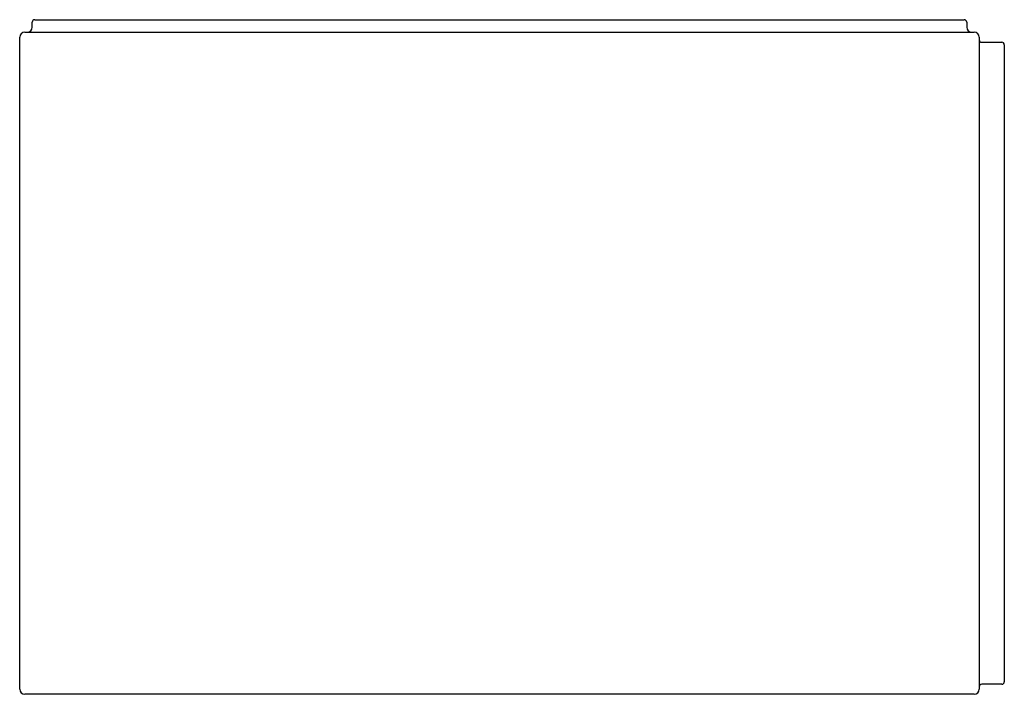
# Model space of a CAD drawing. Header units: millimetres. Extents: x 3830.914 to 3831.699, y 1828.553 to 1829.091.
import ezdxf

# ---------------------------------------------------------------- set-up
doc = ezdxf.new("R2010")
doc.units = ezdxf.units.MM
doc.layers.add('SANINDUSA', color=3, linetype='Continuous')

msp = doc.modelspace()

# ---------------------------------------------------------------- linework, layer by layer
at = {"layer": 'SANINDUSA'}
for p, q in [((3830.92569, 1829.09057), (3831.66669, 1829.09057)), ((3830.92369, 1829.08457), (3830.92369, 1829.08857)), ((3831.66869, 1829.08857), (3831.66869, 1829.08457)), ((3830.91369, 1828.55657), (3830.91369, 1829.07657)), ((3830.91769, 1829.08057), (3831.67469, 1829.08057)), ((3831.67869, 1829.07657), (3831.67869, 1828.55657)), ((3831.68069, 1829.07257), (3831.69669, 1829.07257)), ((3831.69869, 1829.07057), (3831.69869, 1828.56257)), ((3831.69669, 1828.56057), (3831.68069, 1828.56057)), ((3831.67469, 1828.55257), (3830.91769, 1828.55257))]:
    msp.add_line(p, q, dxfattribs=at)
for centre, radius, start, end in [((3830.92569, 1829.08857), 0.002, 90, 180), ((3831.66669, 1829.08857), 0.002, 0, 90), ((3830.91969, 1829.08457), 0.004, 270, 0), ((3831.67269, 1829.08457), 0.004, 180, 270), ((3830.91769, 1829.07657), 0.004, 90, 180), ((3831.67469, 1829.07657), 0.004, 0, 90), ((3831.68069, 1829.07457), 0.002, 180, 270), ((3831.69669, 1829.07057), 0.002, 0, 90), ((3830.91769, 1828.55657), 0.004, 180, 270), ((3831.67469, 1828.55657), 0.004, 270, 0), ((3831.68069, 1828.55857), 0.002, 90, 180), ((3831.69669, 1828.56257), 0.002, 270, 0)]:
    msp.add_arc(centre, radius, start, end, dxfattribs=at)

doc.saveas('drawing.dxf')
